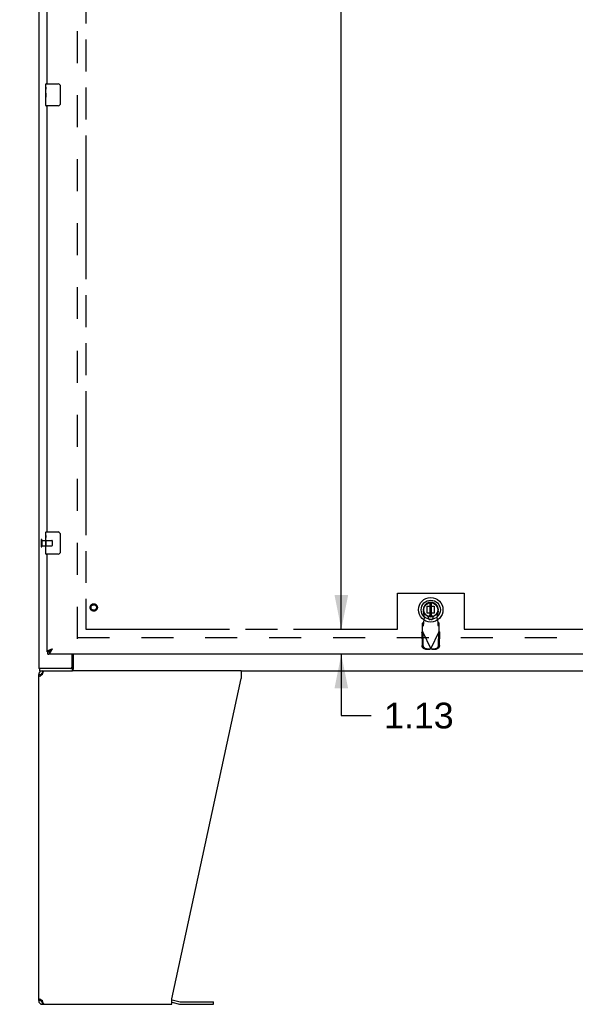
# Model space of a CAD drawing. Header units: inches. Extents: x 0 to 262, y 0 to 169.
# Tile 3 of 40: x 44 to 69, y 40 to 85. Entities that reach past the tile are written whole.
import ezdxf

# ---------------------------------------------------------------- set-up
doc = ezdxf.new("R2010")
doc.units = ezdxf.units.IN
doc.header["$LTSCALE"] = 14.384615
doc.header["$MEASUREMENT"] = 0
doc.linetypes.add('HIDDEN', pattern=[0.2, 0.1, -0.1])
doc.linetypes.add('PHANTOM', pattern=[0.8, 0.45, -0.05, 0.1, -0.05, 0.1, -0.05])
doc.layers.get('0').update_dxf_attribs({"linetype": 'CONTINUOUS'})
for name, color, linetype in [('02___PRT_ALL_AXES', 7, 'CONTINUOUS'), ('AVAILABLE_DOOR_SPACE', 7, 'CONTINUOUS'), ('DEFAULT_2', 8, 'HIDDEN'), ('DIMENSIONS', 7, 'CONTINUOUS')]:
    doc.layers.add(name, color=color, linetype=linetype)
doc.styles.get("Standard").update_dxf_attribs({"font": 'arial.ttf'})
doc.dimstyles.new('DIMSTYLE_1', dxfattribs={"dimtxt": 1.153846, "dimasz": 1.538462, "dimexe": 0.09, "dimexo": 0.07, "dimgap": 0.0375, "dimtad": 0, "dimtih": 1, "dimtoh": 1, "dimzin": 4, "dimdsep": 46, "dimtxsty": 'Standard', "dimblk": '_FILLED', "dimblk1": '_FILLED', "dimblk2": '_FILLED', "dimcen": 0.09, "dimazin": 1, "dimtfac": 1, "dimtdec": 3, "dimtofl": 0, "dimtmove": 0, "dimatfit": 3, "dimldrblk": '_FILLED', "dimfxl": 1, "dimtolj": 1, "dimtzin": 4, "dimarcsym": 0})

# ---------------------------------------------------------------- blocks, each defined once
blk = doc.blocks.new('_FILLED')
at = {"color": 0, "linetype": 'ByBlock'}
blk.add_solid([(0, 0), (-1, 0.2), (-1, -0.2)], dxfattribs=at)
blk = doc.blocks.new('*D9')
at = {"layer": 'DIMENSIONS', "color": 2, "linetype": 'Continuous'}
for p, q in [((58.931, 57.296), (58.931, 60.373)), ((57.546, 57.296), (60.342, 57.296)), ((60.342, 56.171), (57.546, 56.171)), ((58.931, 56.171), (58.931, 53.412)), ((58.931, 53.412), (60.277, 53.412))]:
    blk.add_line(p, q, dxfattribs=at)
at = {"layer": 'DIMENSIONS', "color": 2, "linetype": 'Continuous', "xscale": 1.5384615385, "yscale": 1.5384615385, "zscale": 1.5384615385}
for p, rotation in [((58.931, 57.296), 270), ((58.931, 56.171), 90)]:
    blk.add_blockref('_FILLED', p, dxfattribs=dict(at, rotation=rotation))
at = {"layer": 'DIMENSIONS', "color": 2, "linetype": 'Continuous', "insert": (60.854, 53.989), "char_height": 1.1538, "width": 3.13554, "attachment_point": 1, "line_spacing_factor": 0.9}
blk.add_mtext('1.13', dxfattribs=at)
blk = doc.blocks.new('*D14')
at = {"layer": 'DIMENSIONS', "color": 2, "linetype": 'Continuous'}
for p, q in [((60.047, 125.546), (57.546, 125.546)), ((58.931, 125.546), (58.931, 92.575)), ((58.931, 57.296), (58.931, 88.536)), ((57.546, 57.296), (60.079, 57.296))]:
    blk.add_line(p, q, dxfattribs=at)
at = {"layer": 'DIMENSIONS', "color": 2, "linetype": 'Continuous', "xscale": 1.5384615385, "yscale": 1.5384615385, "zscale": 1.5384615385}
for p, rotation in [((58.931, 125.546), 90), ((58.931, 57.296), 270)]:
    blk.add_blockref('_FILLED', p, dxfattribs=dict(at, rotation=rotation))
at = {"layer": 'DIMENSIONS', "color": 2, "linetype": 'Continuous', "insert": (58.931, 91.998), "char_height": 1.1538, "width": 4.03203, "attachment_point": 2, "line_spacing_factor": 0.9}
blk.add_mtext('68.25\\Ptyp.', dxfattribs=at)
blk = doc.blocks.new('*D16')
at = {"layer": 'DIMENSIONS', "color": 2, "linetype": 'Continuous'}
for p, q in [((45.678, 98.993), (42.601, 98.993)), ((47.428, 98.993), (49.833, 98.993))]:
    blk.add_line(p, q, dxfattribs=at)
at = {"layer": 'DIMENSIONS', "color": 2, "linetype": 'Continuous', "xscale": 1.5384615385, "yscale": 1.5384615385, "zscale": 1.5384615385}
blk.add_blockref('_FILLED', (45.678, 98.993), dxfattribs=at)
at = {"layer": 'DIMENSIONS', "color": 2, "linetype": 'Continuous', "xscale": 1.5384615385, "yscale": 1.5384615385, "zscale": 1.5384615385, "rotation": 180}
blk.add_blockref('_FILLED', (47.428, 98.993), dxfattribs=at)
at = {"layer": 'DIMENSIONS', "color": 2, "linetype": 'Continuous', "insert": (50.41, 99.569), "char_height": 1.1538, "width": 3.13554, "attachment_point": 1, "line_spacing_factor": 0.9}
blk.add_mtext('1.75', dxfattribs=at)

msp = doc.modelspace()

# ---------------------------------------------------------------- linework, layer by layer
at = {"color": 3, "linetype": 'Continuous'}
for p, q in [((45.303, 127.317), (45.303, 55.525)), ((45.678, 81.837), (45.678, 101.004)), ((45.678, 61.671), (45.678, 80.837)), ((45.678, 56.275), (45.678, 60.671)), ((45.816, 56.376), (45.827, 56.38)), ((45.827, 56.38), (45.839, 56.385)), ((45.839, 56.385), (45.851, 56.39)), ((45.851, 56.39), (45.863, 56.394)), ((45.863, 56.394), (45.875, 56.399)), ((45.875, 56.399), (45.887, 56.403)), ((45.887, 56.403), (45.906, 56.41)), ((45.887, 56.347), (45.894, 56.36)), ((45.894, 56.36), (45.901, 56.372)), ((45.901, 56.372), (45.907, 56.385)), ((45.906, 56.41), (45.925, 56.417)), ((45.907, 56.385), (45.925, 56.417)), ((80.199, 56.171), (45.72, 56.171)), ((46.803, 55.585), (46.803, 56.171)), ((46.81, 55.525), (45.303, 55.525)), ((54.426, 55.421), (46.826, 55.421)), ((54.426, 55.421), (54.426, 55.08)), ((45.303, 40.587), (45.303, 55.254)), ((45.368, 55.186), (45.352, 55.172)), ((45.386, 55.199), (45.368, 55.186)), ((45.448, 55.24), (45.426, 55.227)), ((45.47, 55.254), (45.448, 55.24)), ((45.47, 55.254), (45.477, 55.28)), ((45.477, 55.28), (45.485, 55.306)), ((51.303, 40.67), (54.426, 55.08)), ((45.352, 40.67), (45.368, 40.656)), ((45.368, 40.656), (45.386, 40.642)), ((45.386, 40.642), (45.406, 40.628)), ((45.406, 40.628), (45.426, 40.615)), ((45.426, 40.615), (45.448, 40.601)), ((45.448, 40.601), (45.47, 40.587)), ((45.477, 40.561), (45.47, 40.587)), ((45.47, 40.421), (51.303, 40.421)), ((51.303, 40.421), (51.303, 40.67)), ((51.32, 40.623), (51.669, 40.53)), ((51.685, 40.527), (53.172, 40.527))]:
    msp.add_line(p, q, dxfattribs=at)
at = {"color": 7, "linetype": 'Continuous'}
for p, q in [((45.618, 81.677), (45.618, 81.822)), ((45.633, 81.837), (46.173, 81.837)), ((46.273, 81.737), (46.273, 80.937)), ((45.618, 81.419), (45.618, 81.453)), ((45.618, 81.222), (45.618, 81.253)), ((45.618, 80.852), (45.618, 80.992)), ((46.173, 80.837), (45.633, 80.837)), ((45.618, 61.51), (45.618, 61.656)), ((45.633, 61.671), (46.173, 61.671)), ((45.618, 61.252), (45.618, 61.286)), ((46.273, 61.571), (46.273, 60.771)), ((45.618, 61.055), (45.618, 61.087)), ((45.618, 60.686), (45.618, 60.825)), ((46.173, 60.671), (45.633, 60.671)), ((62.919, 58.484), (62.919, 57.859)), ((62.998, 57.859), (62.998, 58.484)), ((45.678, 56.275), (45.72, 56.275)), ((45.72, 56.171), (45.72, 56.275)), ((45.878, 56.387), (45.886, 56.393)), ((45.886, 56.393), (45.895, 56.398)), ((45.887, 56.377), (45.894, 56.384)), ((45.894, 56.384), (45.901, 56.391)), ((45.895, 56.398), (45.903, 56.404)), ((45.901, 56.391), (45.907, 56.399)), ((45.903, 56.404), (45.916, 56.412)), ((45.907, 56.399), (45.925, 56.417)), ((45.916, 56.412), (45.925, 56.417)), ((46.856, 56.171), (46.856, 55.518)), ((45.355, 55.421), (45.355, 55.525)), ((45.355, 55.421), (46.826, 55.421)), ((45.47, 55.421), (45.47, 55.317)), ((46.81, 55.525), (46.81, 55.421)), ((54.426, 55.421), (109.18, 55.421)), ((45.303, 55.254), (45.407, 55.254)), ((45.488, 55.317), (45.47, 55.317)), ((45.407, 40.587), (45.303, 40.587)), ((45.43, 40.539), (45.43, 40.613)), ((45.47, 40.525), (45.488, 40.525)), ((45.47, 40.421), (45.47, 40.525)), ((51.303, 40.52), (51.642, 40.429)), ((51.685, 40.423), (53.172, 40.423)), ((53.172, 40.423), (53.172, 40.527))]:
    msp.add_line(p, q, dxfattribs=at)
for points in [[(46.266, 81.774), (46.268, 81.768), (46.27, 81.762), (46.271, 81.756), (46.272, 81.75), (46.273, 81.744), (46.273, 81.737)], [(46.273, 80.937), (46.273, 80.931), (46.272, 80.925), (46.271, 80.919), (46.27, 80.913), (46.268, 80.907), (46.266, 80.901)], [(46.266, 61.607), (46.268, 61.601), (46.27, 61.595), (46.271, 61.589), (46.272, 61.583), (46.273, 61.577), (46.273, 61.571)], [(46.273, 60.771), (46.273, 60.764), (46.272, 60.758), (46.271, 60.752), (46.27, 60.746), (46.268, 60.74), (46.266, 60.735)], [(45.72, 56.275), (45.723, 56.275), (45.727, 56.275), (45.73, 56.275), (45.734, 56.275), (45.737, 56.276), (45.74, 56.276), (45.744, 56.277), (45.747, 56.278), (45.751, 56.279), (45.754, 56.28), (45.758, 56.281), (45.761, 56.282), (45.764, 56.283), (45.768, 56.284), (45.771, 56.286), (45.775, 56.287), (45.778, 56.289), (45.781, 56.29)], [(45.781, 56.29), (45.785, 56.292), (45.788, 56.294), (45.792, 56.296), (45.795, 56.298), (45.798, 56.3), (45.802, 56.302), (45.805, 56.304), (45.809, 56.306), (45.812, 56.309), (45.815, 56.311), (45.819, 56.314), (45.822, 56.316), (45.826, 56.319), (45.829, 56.322), (45.832, 56.325), (45.836, 56.328), (45.839, 56.33), (45.843, 56.333), (45.846, 56.336), (45.85, 56.34), (45.853, 56.343), (45.856, 56.346), (45.86, 56.349), (45.863, 56.353), (45.867, 56.356), (45.87, 56.359), (45.873, 56.363), (45.877, 56.366), (45.88, 56.37), (45.887, 56.377)], [(45.785, 56.292), (45.785, 56.294), (45.786, 56.297), (45.787, 56.299), (45.788, 56.302), (45.79, 56.305), (45.791, 56.308), (45.793, 56.31), (45.795, 56.313), (45.796, 56.316), (45.798, 56.319), (45.8, 56.321), (45.803, 56.324), (45.805, 56.327), (45.807, 56.33), (45.81, 56.332), (45.812, 56.335), (45.815, 56.338), (45.818, 56.34), (45.821, 56.343), (45.824, 56.346), (45.827, 56.349), (45.83, 56.351), (45.833, 56.354), (45.837, 56.357), (45.84, 56.36), (45.844, 56.362), (45.847, 56.365), (45.851, 56.368), (45.855, 56.371), (45.858, 56.373), (45.862, 56.376), (45.866, 56.379), (45.87, 56.382), (45.874, 56.384), (45.878, 56.387)], [(46.842, 55.472), (46.84, 55.467), (46.839, 55.461), (46.838, 55.456), (46.836, 55.451), (46.835, 55.446), (46.833, 55.441), (46.831, 55.438), (46.829, 55.434), (46.827, 55.431), (46.825, 55.428), (46.823, 55.425), (46.82, 55.424), (46.817, 55.422), (46.815, 55.421), (46.812, 55.421), (46.81, 55.421)], [(46.856, 55.518), (46.854, 55.515), (46.853, 55.512), (46.851, 55.508), (46.85, 55.504), (46.848, 55.499), (46.847, 55.494), (46.845, 55.489), (46.844, 55.483), (46.842, 55.472)], [(45.411, 55.217), (45.409, 55.227), (45.408, 55.24), (45.407, 55.254)], [(45.407, 40.587), (45.408, 40.601), (45.409, 40.615)]]:
    msp.add_lwpolyline(points, dxfattribs=at)
at = {"color": 3, "linetype": 'Continuous'}
for points in [[(45.678, 56.275), (45.678, 56.277), (45.678, 56.279), (45.679, 56.282), (45.679, 56.284), (45.68, 56.286), (45.681, 56.288), (45.682, 56.291), (45.683, 56.293), (45.684, 56.295), (45.686, 56.298), (45.688, 56.3), (45.689, 56.302), (45.691, 56.305), (45.693, 56.307), (45.696, 56.309), (45.698, 56.311), (45.701, 56.314), (45.703, 56.316), (45.706, 56.318), (45.709, 56.321), (45.712, 56.323), (45.715, 56.325), (45.719, 56.328), (45.722, 56.33), (45.726, 56.332), (45.73, 56.334), (45.733, 56.337), (45.737, 56.339), (45.742, 56.341), (45.746, 56.344), (45.75, 56.346), (45.755, 56.348), (45.759, 56.351), (45.764, 56.353), (45.769, 56.355), (45.774, 56.357), (45.779, 56.36)], [(45.72, 56.171), (45.723, 56.171), (45.727, 56.171), (45.73, 56.171), (45.734, 56.172), (45.737, 56.173), (45.74, 56.174), (45.744, 56.175), (45.747, 56.176), (45.751, 56.178), (45.754, 56.179), (45.758, 56.181), (45.761, 56.183), (45.764, 56.185), (45.768, 56.187), (45.771, 56.189), (45.775, 56.192), (45.778, 56.195), (45.781, 56.198), (45.785, 56.201), (45.788, 56.204), (45.792, 56.207), (45.795, 56.21), (45.798, 56.214), (45.802, 56.218), (45.805, 56.222), (45.809, 56.226), (45.812, 56.23), (45.815, 56.234), (45.819, 56.238), (45.822, 56.243), (45.826, 56.248), (45.829, 56.252), (45.832, 56.257), (45.836, 56.262), (45.839, 56.267), (45.843, 56.272)], [(45.779, 56.36), (45.784, 56.362), (45.789, 56.364), (45.794, 56.367), (45.799, 56.369), (45.805, 56.371), (45.81, 56.374), (45.816, 56.376)], [(45.843, 56.272), (45.846, 56.278), (45.85, 56.283), (45.853, 56.288), (45.856, 56.294), (45.86, 56.3), (45.863, 56.305), (45.867, 56.311), (45.87, 56.317), (45.873, 56.323), (45.877, 56.329), (45.88, 56.335), (45.887, 56.347)], [(45.508, 55.372), (45.515, 55.389), (45.523, 55.403)], [(45.523, 55.403), (45.53, 55.413), (45.538, 55.419), (45.546, 55.421)], [(46.856, 55.581), (46.853, 55.58), (46.851, 55.579), (46.849, 55.579), (46.847, 55.577), (46.844, 55.576), (46.842, 55.574), (46.84, 55.571), (46.838, 55.569), (46.836, 55.567), (46.835, 55.564), (46.833, 55.561), (46.832, 55.558), (46.831, 55.555), (46.829, 55.552), (46.828, 55.549), (46.827, 55.546), (46.826, 55.543), (46.824, 55.54), (46.823, 55.537), (46.822, 55.535), (46.821, 55.532), (46.819, 55.53), (46.818, 55.528), (46.816, 55.527), (46.815, 55.526), (46.813, 55.525), (46.811, 55.525), (46.81, 55.525)], [(45.352, 55.172), (45.337, 55.186), (45.325, 55.199), (45.316, 55.213), (45.309, 55.227), (45.304, 55.24), (45.303, 55.254)], [(45.426, 55.227), (45.406, 55.213), (45.386, 55.199)], [(45.485, 55.306), (45.492, 55.33), (45.5, 55.352), (45.508, 55.372)], [(45.303, 40.587), (45.304, 40.601), (45.309, 40.615), (45.316, 40.628), (45.325, 40.642), (45.337, 40.656), (45.352, 40.67)], [(45.492, 40.512), (45.485, 40.536), (45.477, 40.561)], [(45.508, 40.469), (45.5, 40.489), (45.492, 40.512)], [(45.523, 40.439), (45.515, 40.453), (45.508, 40.469)], [(45.546, 40.421), (45.538, 40.423), (45.53, 40.429), (45.523, 40.439)]]:
    msp.add_lwpolyline(points, dxfattribs=at)
at = {"color": 7, "linetype": 'Continuous'}
for radius in [0.551, 0.433, 0.329, 0.317, 0.315]:
    msp.add_circle((62.959, 58.171), radius, dxfattribs=at)
for centre, radius, start, end in [((45.633, 81.822), 0.015, 90, 180), ((46.173, 81.737), 0.1, 21.1999, 90), ((45.633, 80.852), 0.015, 180, 270), ((46.173, 80.937), 0.1, 270, 338.7946), ((45.633, 61.656), 0.015, 90, 180), ((46.173, 61.571), 0.1, 21.1999, 90), ((46.173, 60.771), 0.1, 270, 338.7946), ((45.633, 60.686), 0.015, 180, 270), ((45.47, 55.254), 0.0625, 90, 180), ((45.47, 40.587), 0.0625, 180, 270), ((51.685, 40.59), 0.167, 255, 270)]:
    msp.add_arc(centre, radius, start, end, dxfattribs=at)
at = {"color": 3, "linetype": 'Continuous'}
for centre, radius, start, end in [((45.47, 55.254), 0.167, 90, 180), ((46.743, 55.585), 0.06, 270, 360), ((45.47, 40.587), 0.167, 180, 270), ((51.277, 40.462), 0.167, 75, 81.039), ((51.685, 40.59), 0.0625, 255, 270)]:
    msp.add_arc(centre, radius, start, end, dxfattribs=at)
at = {"layer": '02___PRT_ALL_AXES', "color": 7, "linetype": 'Continuous'}
for p, q in [((45.618, 81.677), (45.618, 81.822)), ((45.618, 81.419), (45.618, 81.676)), ((45.624, 81.62), (45.618, 81.62)), ((45.625, 81.453), (45.625, 81.589)), ((45.618, 81.453), (45.625, 81.453)), ((45.618, 80.852), (45.618, 81.416)), ((45.62, 81.39), (45.618, 81.39)), ((45.618, 81.258), (45.624, 81.258)), ((45.618, 81.222), (45.625, 81.222)), ((45.618, 81.159), (45.625, 81.159)), ((45.625, 80.992), (45.625, 81.222)), ((45.618, 80.992), (45.625, 80.992)), ((45.618, 61.51), (45.618, 61.656)), ((45.618, 61.252), (45.618, 61.509)), ((45.624, 61.454), (45.618, 61.454)), ((45.618, 61.286), (45.625, 61.286)), ((45.618, 60.686), (45.618, 61.25)), ((45.62, 61.223), (45.618, 61.223)), ((45.625, 61.286), (45.625, 61.422)), ((45.618, 61.091), (45.624, 61.091)), ((45.618, 61.055), (45.625, 61.055)), ((45.618, 60.992), (45.625, 60.992)), ((45.618, 60.825), (45.625, 60.825)), ((45.625, 60.825), (45.625, 61.055))]:
    msp.add_line(p, q, dxfattribs=at)
at = {"layer": '02___PRT_ALL_AXES', "color": 8, "linetype": 'HIDDEN'}
for p, q in [((45.45, 61.295), (45.45, 61.047)), ((45.45, 61.295), (45.897, 61.295)), ((45.45, 61.047), (45.897, 61.047))]:
    msp.add_line(p, q, dxfattribs=at)
at = {"layer": '02___PRT_ALL_AXES', "color": 7, "linetype": 'Continuous'}
for points in [[(45.618, 81.677), (45.618, 81.673), (45.619, 81.668), (45.619, 81.663), (45.621, 81.65)], [(45.621, 81.65), (45.622, 81.642), (45.623, 81.634), (45.623, 81.625)], [(45.623, 81.625), (45.624, 81.617), (45.625, 81.607), (45.625, 81.598), (45.625, 81.589)], [(45.618, 81.419), (45.618, 81.411), (45.619, 81.402), (45.619, 81.392)], [(45.619, 81.392), (45.622, 81.358), (45.623, 81.346), (45.624, 81.334), (45.624, 81.321), (45.625, 81.308), (45.625, 81.295), (45.625, 81.283), (45.624, 81.27), (45.624, 81.257), (45.623, 81.245), (45.622, 81.233)], [(45.618, 61.51), (45.618, 61.506), (45.619, 61.502), (45.619, 61.496), (45.621, 61.483)], [(45.618, 61.252), (45.618, 61.244), (45.619, 61.235), (45.619, 61.225)], [(45.619, 61.225), (45.62, 61.214), (45.621, 61.203), (45.622, 61.191), (45.623, 61.179), (45.624, 61.167), (45.624, 61.154), (45.625, 61.142), (45.625, 61.129), (45.625, 61.116), (45.624, 61.103), (45.624, 61.091), (45.623, 61.078), (45.622, 61.066)], [(45.621, 61.483), (45.622, 61.475), (45.623, 61.467), (45.623, 61.459)], [(45.623, 61.459), (45.624, 61.45), (45.625, 61.441), (45.625, 61.432), (45.625, 61.422)]]:
    msp.add_lwpolyline(points, dxfattribs=at)
at = {"layer": '02___PRT_ALL_AXES', "color": 8, "linetype": 'HIDDEN'}
msp.add_circle((47.782, 58.275), 0.124, dxfattribs=at)
at = {"layer": '02___PRT_ALL_AXES', "color": 7, "linetype": 'Continuous'}
for centre, start_param, end_param in [((45.881, 81.253), -3.141593, -2.961605), ((45.881, 61.087), 3.141593, 3.321581)]:
    msp.add_ellipse(centre, major_axis=(0.263, 0), ratio=0.432808, start_param=start_param, end_param=end_param, dxfattribs=at)
at = {"layer": 'AVAILABLE_DOOR_SPACE', "color": 4, "linetype": 'PHANTOM'}
for p, q in [((47.428, 125.546), (47.428, 57.296)), ((61.459, 58.921), (64.459, 58.921)), ((61.459, 57.296), (61.459, 58.921)), ((64.459, 58.921), (64.459, 57.296)), ((47.428, 57.296), (61.459, 57.296)), ((64.459, 57.296), (76.616, 57.296))]:
    msp.add_line(p, q, dxfattribs=at)
at = {"layer": 'DEFAULT_2', "color": 8, "linetype": 'HIDDEN'}
for p, q in [((47.053, 56.869), (47.053, 125.973)), ((45.407, 61.313), (45.407, 61.029)), ((45.45, 61.313), (45.45, 61.029)), ((45.907, 61.285), (45.907, 61.057)), ((62.683, 57.817), (62.629, 58.111)), ((62.799, 58.331), (63.118, 58.331)), ((62.799, 58.012), (62.799, 58.331)), ((63.118, 58.331), (63.118, 58.012)), ((63.288, 58.111), (63.234, 57.817)), ((62.631, 57.616), (62.585, 57.575)), ((62.631, 57.461), (62.631, 57.616)), ((62.645, 57.62), (62.683, 57.817)), ((63.118, 58.012), (62.799, 58.012)), ((62.982, 57.904), (62.935, 57.904)), ((62.982, 57.73), (62.935, 57.73)), ((63.234, 57.817), (63.272, 57.62)), ((63.333, 57.575), (63.287, 57.616)), ((63.287, 57.616), (63.287, 57.461)), ((62.557, 57.153), (62.598, 57.173)), ((62.557, 57.153), (62.567, 56.562)), ((62.585, 57.201), (62.585, 57.575)), ((62.585, 57.42), (62.631, 57.461)), ((62.585, 57.201), (62.959, 56.413)), ((62.598, 57.173), (62.608, 56.582)), ((62.959, 56.413), (63.333, 57.201)), ((63.287, 57.461), (63.333, 57.42)), ((63.309, 56.582), (63.319, 57.173)), ((63.319, 57.173), (63.361, 57.153)), ((63.333, 57.201), (63.333, 57.575)), ((63.351, 56.562), (63.361, 57.153)), ((47.053, 56.921), (79.532, 56.921)), ((62.721, 56.403), (62.914, 56.4)), ((62.763, 56.423), (62.956, 56.42)), ((62.956, 56.42), (62.914, 56.4)), ((62.936, 56.407), (62.914, 56.4)), ((62.959, 56.413), (62.936, 56.407)), ((62.981, 56.407), (62.959, 56.413)), ((62.962, 56.42), (63.155, 56.423)), ((63.003, 56.4), (62.962, 56.42)), ((63.003, 56.4), (62.981, 56.407)), ((63.003, 56.4), (63.196, 56.403))]:
    msp.add_line(p, q, dxfattribs=at)
for points in [[(62.631, 57.461), (62.632, 57.465), (62.633, 57.47), (62.634, 57.476), (62.635, 57.484), (62.636, 57.494), (62.637, 57.505), (62.638, 57.516), (62.639, 57.529), (62.64, 57.543), (62.641, 57.557), (62.642, 57.572), (62.643, 57.588), (62.645, 57.62)], [(62.645, 57.62), (62.643, 57.619), (62.64, 57.618), (62.638, 57.618), (62.636, 57.617), (62.633, 57.616), (62.631, 57.616)], [(63.287, 57.616), (63.284, 57.616), (63.282, 57.617), (63.279, 57.618), (63.277, 57.618), (63.275, 57.619), (63.272, 57.62)], [(63.272, 57.62), (63.273, 57.604), (63.275, 57.572)], [(62.557, 57.153), (62.561, 57.161), (62.566, 57.169), (62.57, 57.177)], [(62.57, 57.177), (62.58, 57.193), (62.585, 57.201)], [(63.275, 57.572), (63.276, 57.557), (63.277, 57.543), (63.278, 57.529), (63.279, 57.516), (63.28, 57.505), (63.282, 57.494), (63.283, 57.484), (63.284, 57.476), (63.285, 57.47), (63.286, 57.465), (63.287, 57.461)], [(63.333, 57.201), (63.342, 57.185), (63.347, 57.177), (63.352, 57.169), (63.356, 57.161), (63.361, 57.153)], [(62.721, 56.403), (62.706, 56.404), (62.691, 56.407), (62.677, 56.411), (62.663, 56.416), (62.649, 56.423), (62.636, 56.431), (62.624, 56.441), (62.613, 56.451), (62.603, 56.463), (62.594, 56.475), (62.586, 56.488), (62.579, 56.502), (62.574, 56.517), (62.57, 56.532), (62.568, 56.547), (62.567, 56.562)], [(62.608, 56.582), (62.609, 56.567), (62.612, 56.551), (62.616, 56.537), (62.621, 56.522), (62.627, 56.508), (62.635, 56.495), (62.644, 56.482), (62.655, 56.471), (62.666, 56.46), (62.678, 56.451), (62.691, 56.443), (62.704, 56.436), (62.718, 56.431), (62.733, 56.427), (62.748, 56.424), (62.763, 56.423)], [(63.155, 56.423), (63.17, 56.424), (63.184, 56.427), (63.199, 56.431), (63.213, 56.436), (63.227, 56.443), (63.24, 56.451), (63.252, 56.46), (63.263, 56.471), (63.273, 56.482), (63.282, 56.495), (63.29, 56.508), (63.297, 56.522), (63.302, 56.537), (63.306, 56.551), (63.308, 56.567), (63.309, 56.582)], [(63.351, 56.562), (63.35, 56.547), (63.347, 56.532), (63.343, 56.517), (63.338, 56.502), (63.332, 56.488), (63.324, 56.475), (63.315, 56.463), (63.304, 56.451), (63.293, 56.441), (63.281, 56.431), (63.268, 56.423), (63.255, 56.416), (63.241, 56.411), (63.226, 56.407), (63.211, 56.404), (63.196, 56.403)]]:
    msp.add_lwpolyline(points, dxfattribs=at)
for radius in [0.164, 0.124]:
    msp.add_circle((47.782, 58.275), radius, dxfattribs=at)
for centre, radius, start, end in [((45.429, 61.313), 0.0215, 0, 180), ((45.897, 61.285), 0.01, 0, 90), ((45.429, 61.029), 0.0215, 180, 360), ((45.897, 61.057), 0.01, 270, 360), ((62.959, 58.171), 0.335, 349.673, 190.327), ((62.935, 57.817), 0.0866, 90, 270), ((62.982, 57.817), 0.0866, 270, 90)]:
    msp.add_arc(centre, radius, start, end, dxfattribs=at)

# ---------------------------------------------------------------- dimensions: what is measured, and where the dimension line sits
at = {"layer": 'DIMENSIONS', "color": 2, "linetype": 'Continuous'}
dim = msp.add_linear_dim(base=(47.428, 98.993), p1=(45.678, 83.045), p2=(47.428, 125.546), dimstyle='DIMSTYLE_1', dxfattribs=at)
dim.commit()
dim.dimension.update_dxf_attribs({"geometry": '*D16', "text_midpoint": (52.032, 98.986), "dimtype": 160})
dim = msp.add_linear_dim(base=(58.931, 57.296), p1=(57.476, 125.546), p2=(57.476, 57.296), angle=270, text='<>\\Ptyp.', dimstyle='DIMSTYLE_1', dxfattribs=at)
dim.commit()
dim.dimension.update_dxf_attribs({"geometry": '*D14', "text_midpoint": (58.931, 90.555), "dimtype": 160})
dim = msp.add_linear_dim(base=(58.93109467, 56.170704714), p1=(60.411728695, 57.295704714), p2=(60.411728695, 56.170704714), angle=270, dimstyle='DIMSTYLE_1', dxfattribs=at)
dim.commit()
dim.dimension.update_dxf_attribs({"geometry": '*D9', "text_midpoint": (62.471919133, 53.405380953), "dimtype": 160})

doc.saveas('drawing.dxf')
